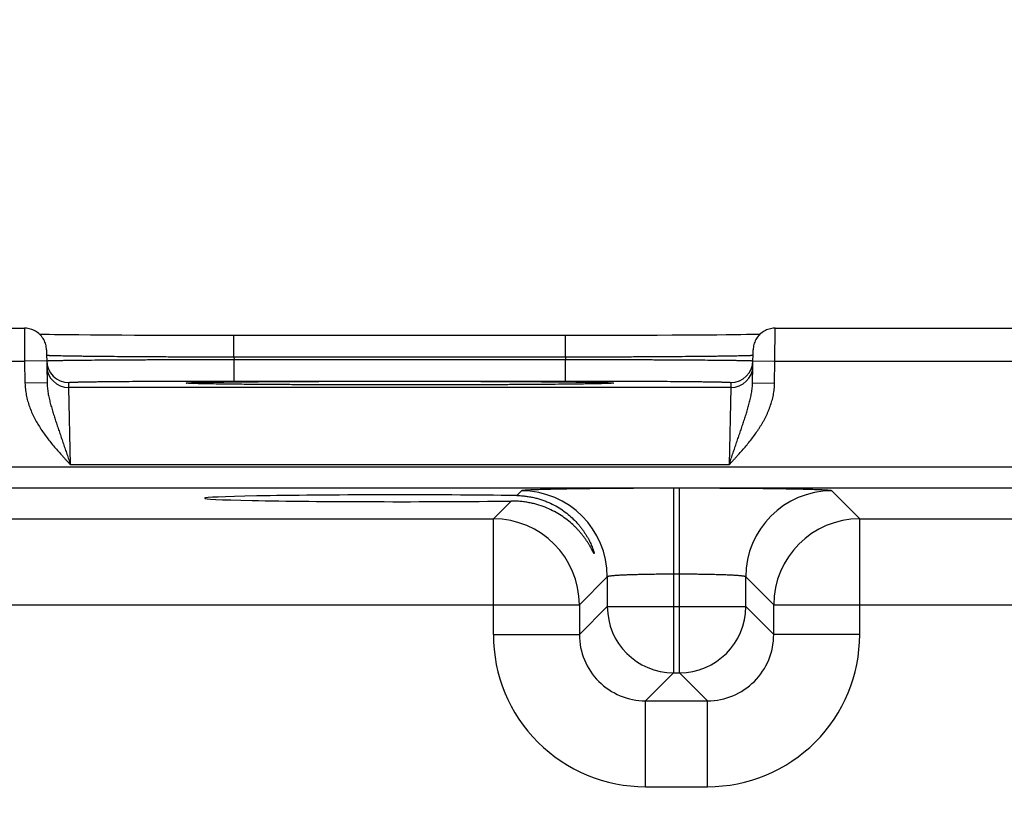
# Model space of a CAD drawing. Header units: inches. Extents: x 0 to 34, y 0 to 22.
# Tile 16 of 64: x 11.153 to 12.047, y 17.445 to 18.15. Entities that reach past the tile are written whole.
import ezdxf

# ---------------------------------------------------------------- set-up
doc = ezdxf.new("R2010")
doc.units = ezdxf.units.IN
doc.header["$LTSCALE"] = 1.87
doc.header["$MEASUREMENT"] = 0
doc.layers.get('0').update_dxf_attribs({"linetype": 'CONTINUOUS'})
doc.layers.add('DIMENSIONS', color=7, linetype='CONTINUOUS')
doc.styles.get("Standard").update_dxf_attribs({"font": 'txt', "width": 0.8})
doc.dimstyles.new('DIMSTYLE_1', dxfattribs={"dimtxt": 0.125, "dimasz": 0.18, "dimexe": 0.125, "dimexo": 0.0625, "dimgap": 0.03125, "dimtad": 0, "dimtih": 1, "dimtoh": 1, "dimdec": 3, "dimzin": 4, "dimdsep": 46, "dimtxsty": 'STANDARD', "dimblk": '_FILLED', "dimblk1": '_FILLED', "dimblk2": '_FILLED', "dimcen": 0.09, "dimadec": 0, "dimazin": 0, "dimtp": 0.01, "dimtm": 0.01, "dimtfac": 1, "dimtdec": 3, "dimtofl": 0, "dimtmove": 0, "dimatfit": 3, "dimldrblk": '_FILLED', "dimfxl": 1, "dimtolj": 1, "dimtzin": 4, "dimarcsym": 0})

# ---------------------------------------------------------------- blocks, each defined once
blk = doc.blocks.new('*D11')
at = {"layer": 'DIMENSIONS', "color": 2, "linetype": 'CONTINUOUS'}
blk.add_line((12.90765, 16.20895), (12.90765, 18.55788), dxfattribs=at)
at = {"layer": 'DIMENSIONS', "color": 2, "linetype": 'CONTINUOUS', "insert": (12.84515, 18.62038), "char_height": 0.125, "width": 1.425, "attachment_point": 1, "rotation": 90, "line_spacing_factor": 0.9}
blk.add_mtext('5.810{\\Ftxt.shx;\\W1.000000;\\H0.125000; }[147.57]', dxfattribs=at)
blk = doc.blocks.new('_FILLED')
at = {"color": 0, "linetype": 'BYBLOCK'}
blk.add_solid([(0, 0), (-1, 0.1736), (-1, -0.1736)], dxfattribs=at)
blk = doc.blocks.new('*D12')
at = {"layer": 'DIMENSIONS', "color": 2, "linetype": 'CONTINUOUS'}
blk.add_line((14.11128, 17.81841), (14.11128, 18.55788), dxfattribs=at)
at = {"layer": 'DIMENSIONS', "color": 2, "linetype": 'CONTINUOUS', "insert": (14.04878, 18.62038), "char_height": 0.125, "width": 1.425, "attachment_point": 1, "rotation": 90, "line_spacing_factor": 0.9}
blk.add_mtext('7.014{\\Ftxt.shx;\\W1.000000;\\H0.125000; }[178.15]', dxfattribs=at)

msp = doc.modelspace()

# ---------------------------------------------------------------- linework, layer by layer
at = {"color": 7, "linetype": 'CONTINUOUS'}
for p, q in [((10.90877, 17.87038), (11.15779, 17.87038)), ((11.15779, 17.87038), (11.15797, 17.84038)), ((11.17274, 17.86472), (11.17171, 17.86474)), ((11.17612, 17.86465), (11.17274, 17.86472)), ((11.18016, 17.86458), (11.17612, 17.86465)), ((11.18501, 17.8645), (11.18016, 17.86458)), ((11.19089, 17.86442), (11.18501, 17.8645)), ((11.19817, 17.86434), (11.19089, 17.86442)), ((11.20706, 17.86424), (11.19817, 17.86434)), ((11.21765, 17.86415), (11.20706, 17.86424)), ((11.22581, 17.86409), (11.21765, 17.86415)), ((11.23524, 17.86402), (11.22581, 17.86409)), ((11.24602, 17.86396), (11.23524, 17.86402)), ((11.25767, 17.8639), (11.24602, 17.86396)), ((11.26972, 17.86384), (11.25767, 17.8639)), ((11.28218, 17.8638), (11.26972, 17.86384)), ((11.29496, 17.86376), (11.28218, 17.8638)), ((11.30801, 17.86373), (11.29496, 17.86376)), ((11.32126, 17.86371), (11.30801, 17.86373)), ((11.33466, 17.8637), (11.32126, 17.86371)), ((11.34788, 17.8637), (11.33466, 17.8637)), ((11.34788, 17.84405), (11.34788, 17.8637)), ((11.6552, 17.8637), (11.34788, 17.8637)), ((11.64868, 17.84405), (11.64868, 17.8637)), ((11.66869, 17.86371), (11.6552, 17.8637)), ((11.68203, 17.86372), (11.66869, 17.86371)), ((11.69522, 17.86375), (11.68203, 17.86372)), ((11.70836, 17.86378), (11.69522, 17.86375)), ((11.72074, 17.86382), (11.70836, 17.86378)), ((11.73159, 17.86386), (11.72074, 17.86382)), ((11.74525, 17.86393), (11.73159, 17.86386)), ((11.75684, 17.86399), (11.74525, 17.86393)), ((11.7669, 17.86406), (11.75684, 17.86399)), ((11.7757, 17.86412), (11.7669, 17.86406)), ((11.78576, 17.86421), (11.7757, 17.86412)), ((11.79423, 17.86429), (11.78576, 17.86421)), ((11.80142, 17.86437), (11.79423, 17.86429)), ((11.80758, 17.86445), (11.80142, 17.86437)), ((11.81279, 17.86452), (11.80758, 17.86445)), ((11.81714, 17.86459), (11.81279, 17.86452)), ((11.8216, 17.86467), (11.81714, 17.86459)), ((11.82486, 17.86474), (11.8216, 17.86467)), ((11.83859, 17.84038), (11.83877, 17.87038)), ((11.83877, 17.87038), (12.08779, 17.87038)), ((11.17779, 17.85073), (11.17831, 17.82097)), ((11.17799, 17.84566), (11.17788, 17.8457)), ((11.64868, 17.84405), (11.34788, 17.84405)), ((11.34788, 17.84405), (11.34792, 17.84212)), ((11.64868, 17.84405), (11.64865, 17.84212)), ((11.81825, 17.82097), (11.81877, 17.85073)), ((11.81868, 17.8457), (11.81857, 17.84566)), ((10.90859, 17.84038), (11.15797, 17.84038)), ((11.17797, 17.84073), (11.15797, 17.84038)), ((11.15797, 17.84038), (11.15831, 17.82062)), ((11.17796, 17.84081), (11.17808, 17.84085)), ((11.34792, 17.82247), (11.34792, 17.84212)), ((11.34792, 17.84212), (11.64865, 17.84212)), ((11.64865, 17.82247), (11.64865, 17.84212)), ((11.81849, 17.84085), (11.8186, 17.84081)), ((11.8186, 17.84073), (11.83859, 17.84038)), ((11.83825, 17.82062), (11.83859, 17.84038)), ((11.83859, 17.84038), (12.08797, 17.84038)), ((11.17831, 17.82097), (11.15831, 17.82062)), ((11.19804, 17.81648), (11.19796, 17.82116)), ((11.30725, 17.82037), (11.30705, 17.82038)), ((11.30752, 17.82035), (11.30725, 17.82037)), ((11.30786, 17.82033), (11.30752, 17.82035)), ((11.30827, 17.82031), (11.30786, 17.82033)), ((11.30905, 17.82027), (11.30827, 17.82031)), ((11.31002, 17.82024), (11.30905, 17.82027)), ((11.31166, 17.82018), (11.31002, 17.82024)), ((11.31378, 17.82011), (11.31166, 17.82018)), ((11.31649, 17.82004), (11.31378, 17.82011)), ((11.31987, 17.81997), (11.31649, 17.82004)), ((11.32402, 17.81989), (11.31987, 17.81997)), ((11.3292, 17.8198), (11.32402, 17.81989)), ((11.33397, 17.81973), (11.3292, 17.8198)), ((11.33968, 17.81965), (11.33397, 17.81973)), ((11.34655, 17.81957), (11.33968, 17.81965)), ((11.35492, 17.81949), (11.34655, 17.81957)), ((11.34792, 17.82247), (11.64865, 17.82247)), ((11.36536, 17.81939), (11.35492, 17.81949)), ((11.3738, 17.81933), (11.36536, 17.81939)), ((11.38361, 17.81926), (11.3738, 17.81933)), ((11.39483, 17.81919), (11.38361, 17.81926)), ((11.40664, 17.81913), (11.39483, 17.81919)), ((11.41889, 17.81908), (11.40664, 17.81913)), ((11.43155, 17.81904), (11.41889, 17.81908)), ((11.44455, 17.819), (11.43155, 17.81904)), ((11.4578, 17.81897), (11.44455, 17.819)), ((11.47126, 17.81895), (11.4578, 17.81897)), ((11.48486, 17.81894), (11.47126, 17.81895)), ((11.49828, 17.81893), (11.48486, 17.81894)), ((11.5117, 17.81894), (11.49828, 17.81893)), ((11.5253, 17.81895), (11.5117, 17.81894)), ((11.53875, 17.81897), (11.5253, 17.81895)), ((11.55197, 17.819), (11.53875, 17.81897)), ((11.56493, 17.81904), (11.55197, 17.819)), ((11.5777, 17.81908), (11.56493, 17.81904)), ((11.58999, 17.81913), (11.5777, 17.81908)), ((11.60128, 17.81919), (11.58999, 17.81913)), ((11.61125, 17.81925), (11.60128, 17.81919)), ((11.61979, 17.81931), (11.61125, 17.81925)), ((11.6303, 17.81939), (11.61979, 17.81931)), ((11.63894, 17.81946), (11.6303, 17.81939)), ((11.64632, 17.81953), (11.63894, 17.81946)), ((11.65274, 17.8196), (11.64632, 17.81953)), ((11.66013, 17.8197), (11.65274, 17.8196)), ((11.66634, 17.81978), (11.66013, 17.8197)), ((11.67146, 17.81987), (11.66634, 17.81978)), ((11.67562, 17.81995), (11.67146, 17.81987)), ((11.67896, 17.82002), (11.67562, 17.81995)), ((11.68165, 17.82008), (11.67896, 17.82002)), ((11.68414, 17.82015), (11.68165, 17.82008)), ((11.686, 17.82022), (11.68414, 17.82015)), ((11.68717, 17.82026), (11.686, 17.82022)), ((11.68791, 17.82029), (11.68717, 17.82026)), ((11.68852, 17.82032), (11.68791, 17.82029)), ((11.68927, 17.82037), (11.68901, 17.82035)), ((11.68948, 17.82038), (11.68927, 17.82037)), ((11.68963, 17.82039), (11.68948, 17.82038)), ((11.68972, 17.8204), (11.68963, 17.82039)), ((11.7986, 17.82116), (11.79852, 17.81648)), ((11.81825, 17.82097), (11.83825, 17.82062)), ((11.79852, 17.81648), (11.19804, 17.81648)), ((11.19961, 17.74648), (11.19804, 17.81648)), ((11.79852, 17.81648), (11.79695, 17.74648)), ((11.79695, 17.74648), (11.19961, 17.74648)), ((13.80697, 17.74433), (10.13676, 17.74433)), ((13.80697, 17.72531), (10.13676, 17.72531)), ((11.60852, 17.72286), (11.60428, 17.71862)), ((11.7465, 17.72523), (11.7465, 17.55786)), ((11.75206, 17.72523), (11.7465, 17.72523)), ((11.75206, 17.55786), (11.75206, 17.72523)), ((11.91541, 17.6975), (11.89004, 17.72286)), ((11.59926, 17.7136), (11.58315, 17.6975)), ((10.98541, 17.6975), (11.58315, 17.6975)), ((11.58315, 17.59249), (11.58315, 17.6975)), ((11.91541, 17.59249), (11.91541, 17.6975)), ((11.91541, 17.6975), (12.51315, 17.6975)), ((11.68651, 17.64488), (11.66114, 17.61951)), ((11.68651, 17.64488), (11.68651, 17.61786)), ((11.75206, 17.64724), (11.7465, 17.64724)), ((11.81206, 17.61786), (11.81206, 17.64488)), ((11.83743, 17.61951), (11.81206, 17.64488)), ((10.90743, 17.61951), (11.66114, 17.61951)), ((11.66114, 17.61951), (11.66114, 17.59249)), ((11.68651, 17.61786), (11.66114, 17.59249)), ((11.68651, 17.61786), (11.81206, 17.61786)), ((11.81206, 17.61786), (11.83743, 17.59249)), ((11.83743, 17.59249), (11.83743, 17.61951)), ((11.83743, 17.61951), (12.59114, 17.61951)), ((11.58315, 17.59249), (11.66114, 17.59249)), ((11.91541, 17.59249), (11.83743, 17.59249)), ((11.7465, 17.55786), (11.72113, 17.5325)), ((11.7465, 17.55786), (11.75206, 17.55786)), ((11.75206, 17.55786), (11.77743, 17.5325)), ((11.72113, 17.45451), (11.72113, 17.5325)), ((11.72113, 17.5325), (11.77743, 17.5325)), ((11.77743, 17.45451), (11.77743, 17.5325)), ((11.72113, 17.45451), (11.77743, 17.45451))]:
    msp.add_line(p, q, dxfattribs=at)
for points in [[(11.17779, 17.85073), (11.17773, 17.85194), (11.1776, 17.85315), (11.1774, 17.85435), (11.17712, 17.85553), (11.17677, 17.8567), (11.17635, 17.85784), (11.17586, 17.85895), (11.17531, 17.86003), (11.17469, 17.86108), (11.17401, 17.86209), (11.17326, 17.86305), (11.17246, 17.86397), (11.17161, 17.86484), (11.17071, 17.86565), (11.16975, 17.86641), (11.16876, 17.8671), (11.16772, 17.86774), (11.16665, 17.86831), (11.16554, 17.86881), (11.16441, 17.86925), (11.16325, 17.86962), (11.16207, 17.86991), (11.16087, 17.87014), (11.15966, 17.87029), (11.15845, 17.87036), (11.15779, 17.87038)], [(11.83877, 17.87038), (11.83811, 17.87036), (11.8369, 17.87029), (11.83569, 17.87014), (11.8345, 17.86991), (11.83332, 17.86962), (11.83216, 17.86925), (11.83102, 17.86881), (11.82991, 17.86831), (11.82884, 17.86774), (11.8278, 17.8671), (11.82681, 17.86641), (11.82586, 17.86565), (11.82495, 17.86484), (11.8241, 17.86397), (11.8233, 17.86305), (11.82256, 17.86209), (11.82187, 17.86108), (11.82126, 17.86003), (11.8207, 17.85895), (11.82021, 17.85784), (11.81979, 17.8567), (11.81944, 17.85553), (11.81917, 17.85435), (11.81896, 17.85315), (11.81883, 17.85194), (11.81877, 17.85073)], [(11.30705, 17.82038), (11.30691, 17.82039), (11.30686, 17.8204), (11.30683, 17.8204), (11.30681, 17.8204)], [(11.68901, 17.82035), (11.6887, 17.82033), (11.68852, 17.82032)], [(11.68976, 17.8204), (11.68975, 17.8204), (11.68972, 17.8204)]]:
    msp.add_lwpolyline(points, dxfattribs=at)
for centre, radius, start, end in [((11.19795, 17.84116), 0.01999, 181, 181.24361), ((11.19796, 17.84116), 0.02, 181.24469, 270.00129), ((11.19804, 17.83648), 0.02, 181.00122, 270.0013), ((11.79852, 17.83648), 0.02, 269.99869, 358.99877), ((11.7986, 17.84116), 0.02, 269.99869, 358.7553), ((11.79861, 17.84116), 0.01999, 358.75639, 359), ((11.31152, 17.903), 0.08277, 266.72022, 266.88271), ((11.68516, 17.90102), 0.08079, 273.115, 273.28288), ((11.60849, 17.64485), 0.07802, 0.02091, 89.97909), ((11.89007, 17.64485), 0.07802, 90.02091, 179.97909), ((11.58312, 17.61948), 0.07802, 0.02091, 89.97909), ((11.91544, 17.61948), 0.07802, 90.02091, 179.97909), ((11.74652, 17.61788), 0.06001, 180.02091, 269.97909), ((11.75204, 17.61788), 0.06001, 270.02091, 359.97909), ((11.72112, 17.59248), 0.13797, 179.99628, 270.00372), ((11.72109, 17.59245), 0.05995, 179.96358, 270.03636), ((11.77744, 17.59248), 0.13797, 269.99627, 0.00372), ((11.77747, 17.59245), 0.05995, 269.96358, 0.03636)]:
    msp.add_arc(centre, radius, start, end, dxfattribs=at)
msp.add_ellipse((11.49828, 17.71614), major_axis=(0.17714, 0), ratio=0.017455, start_param=0.92934, end_param=5.318939, dxfattribs=at)
for points, knots in [([(11.34788, 17.84405), (11.34246, 17.84406), (11.33166, 17.84408), (11.31558, 17.84413), (11.2998, 17.8442), (11.28447, 17.84427), (11.26971, 17.84435), (11.25567, 17.84444), (11.24248, 17.84454), (11.23026, 17.84465), (11.22073, 17.84475), (11.21368, 17.84483), (11.20884, 17.84489), (11.20432, 17.84495), (11.20013, 17.84501), (11.19629, 17.84507), (11.19279, 17.84514), (11.18964, 17.8452), (11.18686, 17.84526), (11.18478, 17.84532), (11.1833, 17.84536), (11.18233, 17.8454), (11.18145, 17.84543), (11.18067, 17.84546), (11.17999, 17.84549), (11.1794, 17.84553), (11.17891, 17.84556), (11.17856, 17.84558), (11.17833, 17.84561), (11.1782, 17.84562), (11.17809, 17.84564), (11.17802, 17.84565), (11.17799, 17.84566)], [0, 0, 0, 0, 0.095784, 0.19069, 0.283846, 0.374395, 0.461507, 0.544382, 0.622257, 0.694417, 0.760199, 0.790506, 0.818998, 0.845607, 0.870273, 0.89294, 0.913555, 0.932071, 0.948446, 0.962641, 0.968912, 0.974626, 0.97978, 0.984372, 0.988398, 0.991858, 0.994748, 0.997069, 0.998015, 0.998819, 0.99948, 1, 1, 1, 1]), ([(11.81857, 17.84566), (11.81854, 17.84565), (11.81848, 17.84564), (11.81836, 17.84562), (11.81823, 17.84561), (11.818, 17.84558), (11.81765, 17.84556), (11.81716, 17.84553), (11.81657, 17.84549), (11.81589, 17.84546), (11.81511, 17.84543), (11.81424, 17.8454), (11.81327, 17.84536), (11.81178, 17.84532), (11.8097, 17.84526), (11.80692, 17.8452), (11.80378, 17.84514), (11.80028, 17.84507), (11.79643, 17.84501), (11.79224, 17.84495), (11.78772, 17.84489), (11.78289, 17.84483), (11.77583, 17.84475), (11.7663, 17.84465), (11.75408, 17.84454), (11.74089, 17.84444), (11.72685, 17.84435), (11.7121, 17.84427), (11.69676, 17.8442), (11.68098, 17.84413), (11.6649, 17.84408), (11.6541, 17.84406), (11.64868, 17.84405)], [0, 0, 0, 0, 0.00052, 0.001181, 0.001985, 0.002931, 0.005252, 0.008142, 0.011601, 0.015628, 0.02022, 0.025374, 0.031088, 0.037358, 0.051553, 0.067928, 0.086444, 0.107059, 0.129725, 0.154392, 0.181001, 0.209492, 0.2398, 0.305582, 0.377742, 0.455617, 0.538491, 0.625604, 0.716154, 0.809309, 0.904215, 1, 1, 1, 1]), ([(11.17808, 17.84085), (11.17811, 17.84085), (11.17817, 17.84086), (11.17828, 17.84087), (11.17842, 17.84088), (11.17865, 17.8409), (11.17899, 17.84092), (11.17948, 17.84094), (11.18007, 17.84097), (11.18075, 17.84099), (11.18153, 17.84101), (11.1824, 17.84104), (11.18337, 17.84106), (11.18485, 17.8411), (11.18694, 17.84114), (11.18971, 17.84119), (11.19285, 17.84124), (11.19635, 17.84128), (11.20019, 17.84133), (11.20438, 17.84138), (11.20889, 17.84143), (11.21373, 17.84147), (11.22078, 17.84154), (11.23031, 17.84161), (11.24252, 17.8417), (11.25571, 17.84178), (11.26975, 17.84185), (11.2845, 17.84192), (11.29984, 17.84198), (11.31562, 17.84204), (11.33169, 17.84208), (11.34249, 17.84211), (11.34792, 17.84212)], [0, 0, 0, 0, 0.000513, 0.00117, 0.001969, 0.00291, 0.005223, 0.008105, 0.011558, 0.015577, 0.020162, 0.02531, 0.031018, 0.037282, 0.051466, 0.067829, 0.086334, 0.10694, 0.129598, 0.154257, 0.180859, 0.209345, 0.239649, 0.305427, 0.377589, 0.455472, 0.53836, 0.625491, 0.716064, 0.809247, 0.904183, 1, 1, 1, 1]), ([(11.64865, 17.84212), (11.65407, 17.84211), (11.66487, 17.84208), (11.68095, 17.84204), (11.69673, 17.84198), (11.71206, 17.84192), (11.72682, 17.84185), (11.74085, 17.84178), (11.75404, 17.8417), (11.76626, 17.84161), (11.77578, 17.84154), (11.78283, 17.84147), (11.78767, 17.84143), (11.79218, 17.84138), (11.79637, 17.84133), (11.80021, 17.84128), (11.80371, 17.84124), (11.80685, 17.84119), (11.80963, 17.84114), (11.81171, 17.8411), (11.81319, 17.84106), (11.81416, 17.84104), (11.81503, 17.84101), (11.81581, 17.84099), (11.81649, 17.84097), (11.81708, 17.84094), (11.81757, 17.84092), (11.81792, 17.8409), (11.81815, 17.84088), (11.81828, 17.84087), (11.81839, 17.84086), (11.81846, 17.84085), (11.81849, 17.84085)], [0, 0, 0, 0, 0.095817, 0.190753, 0.283937, 0.37451, 0.461642, 0.54453, 0.622413, 0.694575, 0.760353, 0.790657, 0.819142, 0.845745, 0.870404, 0.893062, 0.913667, 0.932173, 0.948536, 0.962719, 0.968983, 0.974691, 0.979838, 0.984423, 0.988443, 0.991895, 0.994778, 0.99709, 0.998032, 0.998831, 0.999487, 1, 1, 1, 1]), ([(11.15831, 17.82062), (11.15833, 17.81971), (11.1584, 17.8179), (11.15872, 17.8143), (11.1594, 17.80982), (11.16066, 17.80453), (11.1623, 17.79935), (11.1643, 17.7943), (11.16662, 17.78939), (11.1692, 17.78461), (11.17203, 17.77997), (11.17506, 17.77546), (11.17826, 17.77108), (11.18161, 17.7668), (11.18508, 17.76262), (11.18863, 17.75852), (11.19165, 17.75515), (11.19409, 17.75247), (11.19654, 17.7498), (11.19838, 17.74781), (11.19961, 17.74648)], [0, 0, 0, 0, 0.031251, 0.062503, 0.124993, 0.187485, 0.249979, 0.312475, 0.374974, 0.437473, 0.499974, 0.562476, 0.624979, 0.687483, 0.749986, 0.81249, 0.874994, 0.906246, 0.937497, 1, 1, 1, 1]), ([(11.17831, 17.82097), (11.17832, 17.82018), (11.17839, 17.81859), (11.17865, 17.81545), (11.17909, 17.81233), (11.17967, 17.80923), (11.18032, 17.80615), (11.18125, 17.80233), (11.18252, 17.79777), (11.18389, 17.79322), (11.1851, 17.78943), (11.18609, 17.78639), (11.18711, 17.78333), (11.18839, 17.7795), (11.18997, 17.77487), (11.19156, 17.7702), (11.19316, 17.7655), (11.19477, 17.76078), (11.19638, 17.75603), (11.198, 17.75126), (11.19907, 17.74808), (11.19961, 17.74648)], [0, 0, 0, 0, 0.030581, 0.061074, 0.121881, 0.152241, 0.182584, 0.243294, 0.304158, 0.365286, 0.426781, 0.457689, 0.488714, 0.551134, 0.614061, 0.677483, 0.741365, 0.805646, 0.870245, 0.935066, 1, 1, 1, 1]), ([(11.19796, 17.82116), (11.19796, 17.82117), (11.19797, 17.82117), (11.19798, 17.82118), (11.19799, 17.82119), (11.19801, 17.82119), (11.19803, 17.8212), (11.19806, 17.82121), (11.1981, 17.82122), (11.19816, 17.82123), (11.19825, 17.82124), (11.19837, 17.82126), (11.19852, 17.82127), (11.19876, 17.8213), (11.19912, 17.82132), (11.19961, 17.82136), (11.20019, 17.82139), (11.20087, 17.82142), (11.20163, 17.82145), (11.20248, 17.82148), (11.20341, 17.82151), (11.20444, 17.82154), (11.20555, 17.82157), (11.2072, 17.82161), (11.20948, 17.82166), (11.21246, 17.82172), (11.21576, 17.82178), (11.21938, 17.82184), (11.22332, 17.82189), (11.22755, 17.82194), (11.23208, 17.82199), (11.23688, 17.82204), (11.24195, 17.82209), (11.24728, 17.82213), (11.25485, 17.82219), (11.26486, 17.82225), (11.27744, 17.82232), (11.2907, 17.82237), (11.30452, 17.82242), (11.31875, 17.82245), (11.33326, 17.82247), (11.34301, 17.82247), (11.34792, 17.82247)], [0, 0, 0, 0, 0.000131, 0.000181, 0.000239, 0.000381, 0.000559, 0.000772, 0.001022, 0.001308, 0.001992, 0.002823, 0.003803, 0.004933, 0.00764, 0.010943, 0.014842, 0.019334, 0.024416, 0.030084, 0.036336, 0.043168, 0.050577, 0.058558, 0.076217, 0.096098, 0.118154, 0.142337, 0.168589, 0.196842, 0.22703, 0.259083, 0.292922, 0.328463, 0.365622, 0.444439, 0.528606, 0.617319, 0.709715, 0.804909, 0.901983, 1, 1, 1, 1]), ([(11.30678, 17.82037), (11.30666, 17.82038), (11.30642, 17.82039), (11.30608, 17.82041), (11.30577, 17.82043), (11.3055, 17.82046), (11.30527, 17.82048), (11.30507, 17.8205), (11.30492, 17.82052), (11.30482, 17.82054), (11.30476, 17.82055), (11.30471, 17.82056), (11.30467, 17.82057), (11.30463, 17.82058), (11.3046, 17.82059), (11.30459, 17.8206), (11.30458, 17.82061), (11.30458, 17.82062), (11.30458, 17.82062), (11.30458, 17.82063), (11.30458, 17.82064), (11.30459, 17.82064), (11.30461, 17.82065), (11.30463, 17.82066), (11.30467, 17.82068), (11.30471, 17.82069), (11.30477, 17.8207), (11.30483, 17.82071), (11.3049, 17.82072), (11.30498, 17.82073), (11.30507, 17.82074), (11.3052, 17.82076), (11.30539, 17.82078), (11.30565, 17.8208), (11.30594, 17.82082), (11.30626, 17.82085), (11.30662, 17.82087), (11.30701, 17.82089), (11.30744, 17.82091), (11.3079, 17.82093), (11.30859, 17.82097), (11.30953, 17.821), (11.31077, 17.82105), (11.31213, 17.82109), (11.31364, 17.82113), (11.31591, 17.82119), (11.31908, 17.82127), (11.32327, 17.82135), (11.32796, 17.82143), (11.33315, 17.82151), (11.33881, 17.82158), (11.34494, 17.82166), (11.35151, 17.82173), (11.3585, 17.82179), (11.3659, 17.82186), (11.37369, 17.82192), (11.38183, 17.82197), (11.39031, 17.82203), (11.40222, 17.82209), (11.41776, 17.82216), (11.43706, 17.82223), (11.45707, 17.82228), (11.47756, 17.82231), (11.49135, 17.82231), (11.49828, 17.82231)], [0, 0, 0, 0, 0.001915, 0.003652, 0.005213, 0.006597, 0.007804, 0.008834, 0.009687, 0.010047, 0.010363, 0.010636, 0.010865, 0.011052, 0.011196, 0.011301, 0.011341, 0.011374, 0.011403, 0.011433, 0.011467, 0.011508, 0.011616, 0.011764, 0.011955, 0.012188, 0.012464, 0.012785, 0.013149, 0.013558, 0.014011, 0.014508, 0.015635, 0.016938, 0.018419, 0.020077, 0.021911, 0.023922, 0.02611, 0.028473, 0.031013, 0.036618, 0.04292, 0.049913, 0.057592, 0.065953, 0.084696, 0.10609, 0.130069, 0.156564, 0.185503, 0.216797, 0.250357, 0.286088, 0.323885, 0.363638, 0.405234, 0.448551, 0.493464, 0.587554, 0.686416, 0.788907, 0.893839, 1, 1, 1, 1]), ([(11.49828, 17.81893), (11.48694, 17.81893), (11.46462, 17.81895), (11.43201, 17.81903), (11.40595, 17.81913), (11.38638, 17.81924), (11.37294, 17.81933), (11.36047, 17.81943), (11.34907, 17.81954), (11.33883, 17.81966), (11.33107, 17.81977), (11.32549, 17.81986), (11.32181, 17.81992), (11.31847, 17.81999), (11.31549, 17.82006), (11.31285, 17.82013), (11.31058, 17.8202), (11.30892, 17.82027), (11.30777, 17.82032), (11.30726, 17.82034), (11.30702, 17.82036)], [0, 0, 0, 0, 0.177808, 0.350093, 0.5115, 0.58654, 0.657016, 0.722378, 0.782121, 0.835775, 0.882929, 0.903948, 0.92321, 0.940677, 0.956313, 0.970085, 0.981972, 0.991951, 0.996218, 1, 1, 1, 1]), ([(11.49828, 17.82231), (11.50522, 17.82231), (11.51901, 17.82231), (11.53949, 17.82228), (11.5595, 17.82223), (11.5788, 17.82216), (11.59434, 17.82209), (11.60625, 17.82203), (11.61473, 17.82197), (11.62287, 17.82192), (11.63066, 17.82186), (11.63806, 17.82179), (11.64505, 17.82173), (11.65162, 17.82166), (11.65775, 17.82158), (11.66341, 17.82151), (11.6686, 17.82143), (11.6733, 17.82135), (11.67748, 17.82127), (11.68065, 17.82119), (11.68292, 17.82113), (11.68443, 17.82109), (11.6858, 17.82105), (11.68703, 17.821), (11.68797, 17.82097), (11.68866, 17.82093), (11.68912, 17.82091), (11.68955, 17.82089), (11.68994, 17.82087), (11.6903, 17.82085), (11.69063, 17.82082), (11.69092, 17.8208), (11.69117, 17.82078), (11.69136, 17.82076), (11.6915, 17.82074), (11.69158, 17.82073), (11.69166, 17.82072), (11.69173, 17.82071), (11.6918, 17.8207), (11.69185, 17.82069), (11.69189, 17.82068), (11.69193, 17.82066), (11.69196, 17.82065), (11.69197, 17.82064), (11.69198, 17.82064), (11.69199, 17.82063), (11.69199, 17.82062), (11.69199, 17.82062), (11.69198, 17.82061), (11.69197, 17.8206), (11.69196, 17.82059), (11.69193, 17.82058), (11.6919, 17.82057), (11.69185, 17.82056), (11.6918, 17.82055), (11.69174, 17.82054), (11.69164, 17.82052), (11.6915, 17.8205), (11.6913, 17.82048), (11.69106, 17.82046), (11.69079, 17.82043), (11.69049, 17.82041), (11.69015, 17.82039), (11.68991, 17.82038), (11.68978, 17.82037)], [0, 0, 0, 0, 0.106159, 0.21109, 0.313578, 0.412439, 0.506529, 0.551441, 0.594757, 0.636353, 0.676106, 0.713903, 0.749635, 0.783195, 0.814489, 0.843429, 0.869925, 0.893903, 0.915298, 0.934044, 0.942405, 0.950084, 0.957078, 0.96338, 0.968985, 0.971526, 0.97389, 0.976078, 0.97809, 0.979925, 0.981583, 0.983064, 0.984367, 0.985494, 0.985991, 0.986444, 0.986853, 0.987218, 0.987538, 0.987815, 0.988049, 0.988239, 0.988388, 0.988496, 0.988537, 0.988572, 0.988601, 0.988631, 0.988664, 0.988703, 0.988808, 0.988952, 0.989138, 0.989367, 0.989639, 0.989956, 0.990316, 0.991168, 0.992198, 0.993405, 0.994788, 0.996349, 0.998086, 1, 1, 1, 1]), ([(11.68955, 17.82036), (11.68931, 17.82034), (11.68879, 17.82032), (11.68764, 17.82027), (11.68598, 17.8202), (11.68371, 17.82013), (11.68108, 17.82006), (11.67809, 17.81999), (11.67475, 17.81992), (11.67107, 17.81986), (11.66549, 17.81977), (11.65773, 17.81966), (11.64749, 17.81954), (11.63609, 17.81943), (11.62362, 17.81933), (11.61018, 17.81924), (11.59061, 17.81913), (11.56455, 17.81903), (11.53194, 17.81895), (11.50962, 17.81893), (11.49828, 17.81893)], [0, 0, 0, 0, 0.003782, 0.008049, 0.018029, 0.029918, 0.043692, 0.059327, 0.076795, 0.096058, 0.117078, 0.164232, 0.217887, 0.27763, 0.342992, 0.413468, 0.488507, 0.649913, 0.822194, 1, 1, 1, 1]), ([(11.64865, 17.82247), (11.65355, 17.82247), (11.6633, 17.82247), (11.67781, 17.82245), (11.69205, 17.82242), (11.70586, 17.82237), (11.71912, 17.82232), (11.73171, 17.82225), (11.74171, 17.82219), (11.74929, 17.82213), (11.75461, 17.82209), (11.75968, 17.82204), (11.76449, 17.82199), (11.76901, 17.82194), (11.77324, 17.82189), (11.77718, 17.82184), (11.7808, 17.82178), (11.78411, 17.82172), (11.78709, 17.82166), (11.78936, 17.82161), (11.79101, 17.82157), (11.79212, 17.82154), (11.79315, 17.82151), (11.79409, 17.82148), (11.79493, 17.82145), (11.7957, 17.82142), (11.79637, 17.82139), (11.79695, 17.82136), (11.79745, 17.82132), (11.7978, 17.8213), (11.79804, 17.82127), (11.79819, 17.82126), (11.79831, 17.82124), (11.7984, 17.82123), (11.79846, 17.82122), (11.7985, 17.82121), (11.79853, 17.8212), (11.79855, 17.82119), (11.79857, 17.82119), (11.79858, 17.82118), (11.79859, 17.82117), (11.7986, 17.82117), (11.7986, 17.82116)], [0, 0, 0, 0, 0.098017, 0.195091, 0.290285, 0.382681, 0.471394, 0.555561, 0.634378, 0.671538, 0.707078, 0.740917, 0.77297, 0.803158, 0.831411, 0.857662, 0.881847, 0.903903, 0.923783, 0.941441, 0.949423, 0.956832, 0.963664, 0.969916, 0.975584, 0.980666, 0.985158, 0.989057, 0.992361, 0.995068, 0.996198, 0.997178, 0.998009, 0.998692, 0.998978, 0.999228, 0.999441, 0.999619, 0.999761, 0.999819, 0.999869, 1, 1, 1, 1]), ([(11.79695, 17.74648), (11.79749, 17.74808), (11.79857, 17.75126), (11.80018, 17.75603), (11.8018, 17.76078), (11.80341, 17.7655), (11.80501, 17.7702), (11.8066, 17.77487), (11.80817, 17.7795), (11.80946, 17.78334), (11.81047, 17.78639), (11.81122, 17.78868), (11.81195, 17.79096), (11.81266, 17.79323), (11.81336, 17.7955), (11.81426, 17.79853), (11.8151, 17.80157), (11.81587, 17.80463), (11.81641, 17.80692), (11.8169, 17.80923), (11.81733, 17.81155), (11.81769, 17.81389), (11.81807, 17.81702), (11.81822, 17.81939), (11.81825, 17.82097)], [0, 0, 0, 0, 0.064934, 0.129755, 0.194354, 0.258636, 0.322517, 0.38594, 0.448867, 0.511286, 0.542311, 0.57322, 0.604019, 0.634715, 0.66532, 0.695845, 0.756707, 0.787075, 0.817423, 0.847767, 0.878122, 0.908507, 0.93894, 1, 1, 1, 1]), ([(11.79695, 17.74648), (11.79818, 17.74781), (11.80002, 17.7498), (11.80247, 17.75247), (11.80491, 17.75515), (11.80793, 17.75852), (11.81149, 17.76262), (11.81495, 17.7668), (11.8183, 17.77108), (11.82097, 17.77473), (11.82302, 17.77772), (11.82451, 17.77999), (11.82595, 17.78229), (11.82733, 17.78463), (11.82865, 17.787), (11.82991, 17.7894), (11.8311, 17.79184), (11.83222, 17.79432), (11.83326, 17.79683), (11.83453, 17.80022), (11.83591, 17.80453), (11.83716, 17.80982), (11.83798, 17.81519), (11.83822, 17.81881), (11.83825, 17.82062)], [0, 0, 0, 0, 0.062502, 0.093753, 0.125005, 0.187507, 0.25001, 0.312513, 0.375016, 0.437518, 0.468771, 0.500023, 0.531275, 0.562527, 0.59378, 0.625032, 0.656284, 0.687536, 0.718788, 0.75004, 0.812534, 0.875025, 0.937514, 1, 1, 1, 1]), ([(11.7465, 17.72523), (11.74204, 17.72523), (11.73316, 17.72522), (11.71995, 17.72519), (11.70699, 17.72513), (11.6944, 17.72506), (11.68231, 17.72496), (11.67082, 17.72484), (11.66004, 17.72471), (11.65155, 17.72457), (11.64519, 17.72446), (11.64077, 17.72437), (11.6366, 17.72428), (11.63268, 17.72419), (11.62904, 17.72409), (11.62567, 17.72399), (11.62259, 17.72389), (11.6198, 17.72378), (11.61731, 17.72367), (11.61542, 17.72358), (11.61407, 17.7235), (11.61317, 17.72345), (11.61234, 17.72339), (11.6116, 17.72333), (11.61094, 17.72328), (11.61035, 17.72322), (11.60985, 17.72316), (11.60943, 17.7231), (11.60913, 17.72305), (11.60892, 17.72301), (11.6088, 17.72298), (11.6087, 17.72296), (11.60862, 17.72293), (11.60857, 17.7229), (11.60854, 17.72288), (11.60852, 17.72287), (11.60852, 17.72286)], [0, 0, 0, 0, 0.0969, 0.192887, 0.287057, 0.378522, 0.466426, 0.549933, 0.628266, 0.700678, 0.734452, 0.766498, 0.796738, 0.825099, 0.85152, 0.875938, 0.898293, 0.918531, 0.936609, 0.952488, 0.95959, 0.966128, 0.972097, 0.977495, 0.982319, 0.986568, 0.99024, 0.993335, 0.99585, 0.996891, 0.997788, 0.998545, 0.999162, 0.999644, 0.999837, 1, 1, 1, 1]), ([(11.89004, 17.72286), (11.89004, 17.72287), (11.89003, 17.72288), (11.88999, 17.7229), (11.88994, 17.72293), (11.88986, 17.72296), (11.88976, 17.72298), (11.88964, 17.72301), (11.88944, 17.72305), (11.88913, 17.7231), (11.88871, 17.72316), (11.88821, 17.72322), (11.88762, 17.72328), (11.88696, 17.72333), (11.88622, 17.72339), (11.8854, 17.72345), (11.88449, 17.7235), (11.88314, 17.72358), (11.88125, 17.72367), (11.87876, 17.72378), (11.87597, 17.72389), (11.87289, 17.72399), (11.86952, 17.72409), (11.86588, 17.72419), (11.86197, 17.72428), (11.8578, 17.72437), (11.85338, 17.72446), (11.84702, 17.72457), (11.83853, 17.72471), (11.82775, 17.72484), (11.81625, 17.72496), (11.80416, 17.72506), (11.79157, 17.72513), (11.77861, 17.72519), (11.7654, 17.72522), (11.75652, 17.72523), (11.75206, 17.72523)], [0, 0, 0, 0, 0.000163, 0.000356, 0.000838, 0.001455, 0.002212, 0.003109, 0.00415, 0.006665, 0.00976, 0.013432, 0.017681, 0.022505, 0.027903, 0.033872, 0.04041, 0.047512, 0.063391, 0.081469, 0.101707, 0.124062, 0.14848, 0.174901, 0.203262, 0.233502, 0.265548, 0.299322, 0.371734, 0.450067, 0.533574, 0.621478, 0.712943, 0.807113, 0.9031, 1, 1, 1, 1]), ([(11.67455, 17.66625), (11.67455, 17.66624), (11.67455, 17.66621), (11.67455, 17.66618), (11.67454, 17.66615), (11.67453, 17.66614), (11.67452, 17.66612), (11.6745, 17.66612), (11.67448, 17.66612), (11.67446, 17.66613), (11.67444, 17.66615), (11.67441, 17.66617), (11.67438, 17.6662), (11.67434, 17.66626), (11.67428, 17.66634), (11.6742, 17.66646), (11.67411, 17.6666), (11.67401, 17.66677), (11.6739, 17.66696), (11.67378, 17.66718), (11.67365, 17.66742), (11.67351, 17.66768), (11.67336, 17.66796), (11.67314, 17.66837), (11.67284, 17.66893), (11.67246, 17.66964), (11.67203, 17.67042), (11.67158, 17.67125), (11.67108, 17.67213), (11.67055, 17.67304), (11.66999, 17.674), (11.66939, 17.67498), (11.66876, 17.67599), (11.66786, 17.67738), (11.66665, 17.67916), (11.66507, 17.68133), (11.66337, 17.68352), (11.66152, 17.68573), (11.65954, 17.68793), (11.65741, 17.69012), (11.65436, 17.69304), (11.65017, 17.69658), (11.64463, 17.70054), (11.6385, 17.70417), (11.63178, 17.70738), (11.62574, 17.70959), (11.62063, 17.71105), (11.61661, 17.71198), (11.61246, 17.71272), (11.60816, 17.71326), (11.60375, 17.71358), (11.60077, 17.71362), (11.59926, 17.7136)], [0, 0, 0, 0, 0.000407, 0.000745, 0.001019, 0.001236, 0.001414, 0.001582, 0.001774, 0.002013, 0.002313, 0.00268, 0.003117, 0.003625, 0.004857, 0.006379, 0.008187, 0.010276, 0.012639, 0.015269, 0.018157, 0.021294, 0.024671, 0.028279, 0.036149, 0.044829, 0.054249, 0.064342, 0.075047, 0.08631, 0.098081, 0.110317, 0.12298, 0.136037, 0.163217, 0.191665, 0.221238, 0.25183, 0.283363, 0.315782, 0.34905, 0.418035, 0.490271, 0.565822, 0.644839, 0.72753, 0.770338, 0.814155, 0.859007, 0.90492, 0.951913, 1, 1, 1, 1]), ([(11.60428, 17.71862), (11.60571, 17.7186), (11.60854, 17.71849), (11.61272, 17.71807), (11.61678, 17.71744), (11.62071, 17.71661), (11.62449, 17.7156), (11.62814, 17.71442), (11.63165, 17.71308), (11.63608, 17.71114), (11.64128, 17.7084), (11.647, 17.70466), (11.65216, 17.7006), (11.65677, 17.6963), (11.66019, 17.69253), (11.66266, 17.68946), (11.66436, 17.68717), (11.66594, 17.68489), (11.66738, 17.68262), (11.6687, 17.68039), (11.66988, 17.6782), (11.67094, 17.67609), (11.67187, 17.67407), (11.67255, 17.67247), (11.67302, 17.67126), (11.67334, 17.67042), (11.67362, 17.66965), (11.67386, 17.66893), (11.67407, 17.66828), (11.67424, 17.6677), (11.67436, 17.66727), (11.67443, 17.66697), (11.67448, 17.66678), (11.67451, 17.66661), (11.67453, 17.66647), (11.67455, 17.66635), (11.67455, 17.66628), (11.67455, 17.66625)], [0, 0, 0, 0, 0.04585, 0.090642, 0.134403, 0.177163, 0.218957, 0.259821, 0.299794, 0.338911, 0.414697, 0.48745, 0.55736, 0.624535, 0.688975, 0.720135, 0.750539, 0.780132, 0.808839, 0.836556, 0.863148, 0.888433, 0.912175, 0.934071, 0.944209, 0.953735, 0.962586, 0.970697, 0.977998, 0.984417, 0.989886, 0.992242, 0.994338, 0.996165, 0.99772, 0.998998, 1, 1, 1, 1]), ([(11.7465, 17.64724), (11.74456, 17.64724), (11.7407, 17.64724), (11.73495, 17.6472), (11.72932, 17.64715), (11.72384, 17.64707), (11.71858, 17.64697), (11.71435, 17.64687), (11.71112, 17.64678), (11.7081, 17.64669), (11.70457, 17.64656), (11.70063, 17.64639), (11.69761, 17.64624), (11.69542, 17.6461), (11.69396, 17.646), (11.69262, 17.6459), (11.69141, 17.64579), (11.69033, 17.64568), (11.68938, 17.64557), (11.68867, 17.64548), (11.68817, 17.6454), (11.68785, 17.64534), (11.68756, 17.64529), (11.6873, 17.64523), (11.68708, 17.64517), (11.6869, 17.64512), (11.68677, 17.64507), (11.68668, 17.64502), (11.68663, 17.645), (11.68659, 17.64497), (11.68654, 17.64493), (11.68652, 17.6449), (11.68651, 17.64488)], [0, 0, 0, 0, 0.096721, 0.192531, 0.286526, 0.377821, 0.465558, 0.548911, 0.588698, 0.627098, 0.699386, 0.765099, 0.823624, 0.850019, 0.87442, 0.89677, 0.91702, 0.935124, 0.951044, 0.964747, 0.97076, 0.976211, 0.981098, 0.985422, 0.989184, 0.992389, 0.995043, 0.996169, 0.997166, 0.998038, 0.998793, 1, 1, 1, 1]), ([(11.81206, 17.64488), (11.81205, 17.6449), (11.81202, 17.64493), (11.81198, 17.64497), (11.81193, 17.645), (11.81188, 17.64502), (11.81179, 17.64507), (11.81166, 17.64512), (11.81148, 17.64517), (11.81126, 17.64523), (11.81101, 17.64529), (11.81072, 17.64534), (11.81039, 17.6454), (11.8099, 17.64548), (11.80919, 17.64557), (11.80824, 17.64568), (11.80715, 17.64579), (11.80594, 17.6459), (11.8046, 17.646), (11.80314, 17.6461), (11.80095, 17.64624), (11.79793, 17.64639), (11.794, 17.64656), (11.79046, 17.64669), (11.78745, 17.64678), (11.78421, 17.64687), (11.77998, 17.64697), (11.77472, 17.64707), (11.76925, 17.64715), (11.76361, 17.6472), (11.75786, 17.64724), (11.754, 17.64724), (11.75206, 17.64724)], [0, 0, 0, 0, 0.001207, 0.001962, 0.002834, 0.003831, 0.004957, 0.007611, 0.010816, 0.014578, 0.018902, 0.023789, 0.02924, 0.035253, 0.048956, 0.064876, 0.08298, 0.10323, 0.12558, 0.149981, 0.176376, 0.234901, 0.300614, 0.372902, 0.411302, 0.451089, 0.534442, 0.622179, 0.713474, 0.807469, 0.903279, 1, 1, 1, 1])]:
    msp.add_open_spline(points, degree=3, knots=knots, dxfattribs=at)

# ---------------------------------------------------------------- dimensions: what is measured, and where the dimension line sits
at = {"layer": 'DIMENSIONS', "color": 2, "linetype": 'CONTINUOUS'}
for feature_location, offset, origin, picture, middle in [((12.90765, 16.20895), (0, 2.34892), (7.09765, 16.14645), '*D11', (12.90765, 19.33288)), ((14.11128, 17.81841), (0, 0.73946), (7.09765, 17.75591), '*D12', (14.11128, 19.33288))]:
    dim = msp.add_ordinate_dim(feature_location=feature_location, offset=offset, dtype=1, origin=origin, dimstyle='DIMSTYLE_1', dxfattribs=at)
    dim.commit()
    dim.dimension.update_dxf_attribs({"geometry": picture, "text_midpoint": middle})

doc.saveas('drawing.dxf')
